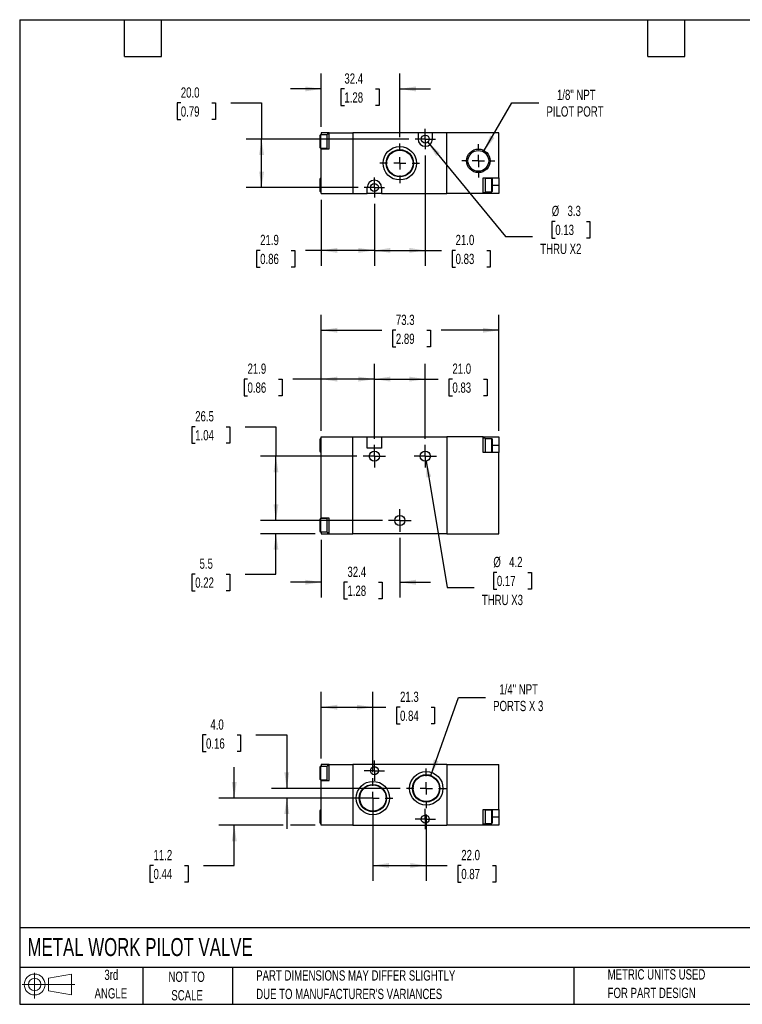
# Model space of a CAD drawing. Header units: millimetres. Extents: x 13 to 546, y 13 to 419.
# Tile 1 of 2: x 13 to 311, y 13 to 419. Entities that reach past the tile are written whole.
import ezdxf

# ---------------------------------------------------------------- set-up
doc = ezdxf.new("R2010")
doc.units = ezdxf.units.MM
doc.header["$LTSCALE"] = 2
doc.linetypes.add('CENTERX2', pattern=[20.32, 12.7, -2.54, 2.54, -2.54])
doc.layers.add('CENTER', color=40, linetype='CENTERX2')
doc.layers.add('SLD-DEFPOINTS', color=7, linetype='Continuous')
doc.layers.add('DIMENSIONS', color=140, linetype='Continuous', lineweight=25)
doc.layers.add('TEXT', color=140, linetype='Continuous', lineweight=25)
doc.styles.add('SLDTEXTSTYLE0', font='TXT', dxfattribs={"width": 0.7})
doc.dimstyles.new('SLDDIMSTYLE0', dxfattribs={"dimtxt": 4.316016, "dimasz": 6.604, "dimexe": 0, "dimexo": 0.0625, "dimgap": 1.079004, "dimtad": 0, "dimtih": 1, "dimtoh": 1, "dimrnd": 1e-09, "dimzin": 12, "dimdsep": 46, "dimtxsty": 'SLDTEXTSTYLE0', "dimsah": 1, "dimcen": 0.09, "dimadec": 0, "dimazin": 3, "dimtfac": 1, "dimtmove": 0, "dimatfit": 0, "dimfxl": 0, "dimfrac": 2, "dimtolj": 1, "dimtzin": 12, "dimarcsym": 0})
doc.dimstyles.new('SLDDIMSTYLE1', dxfattribs={"dimtxt": 4.316016, "dimasz": 6.604, "dimexe": 0, "dimexo": 0.0625, "dimgap": 1.079004, "dimtad": 0, "dimtih": 1, "dimtoh": 1, "dimrnd": 1e-09, "dimzin": 12, "dimdsep": 46, "dimtxsty": 'SLDTEXTSTYLE0', "dimsah": 1, "dimcen": 0.09, "dimadec": 0, "dimazin": 3, "dimtfac": 1, "dimtofl": 0, "dimtmove": 0, "dimatfit": 3, "dimfxl": 0, "dimfrac": 2, "dimtolj": 1, "dimtzin": 12, "dimarcsym": 0})
doc.dimstyles.new('SLDDIMSTYLE2', dxfattribs={"dimtxt": 4.316016, "dimasz": 6.604, "dimexe": 0, "dimexo": 0.0625, "dimgap": 1.079004, "dimtad": 0, "dimtih": 1, "dimtoh": 1, "dimrnd": 1e-09, "dimzin": 4, "dimdsep": 46, "dimtxsty": 'SLDTEXTSTYLE0', "dimsah": 1, "dimcen": 0.09, "dimadec": 0, "dimazin": 1, "dimtfac": 1, "dimtofl": 0, "dimtmove": 0, "dimatfit": 3, "dimfxl": 0, "dimfrac": 2, "dimtolj": 1, "dimtzin": 12, "dimarcsym": 0})
doc.dimstyles.new('SLDDIMSTYLE3', dxfattribs={"dimtxt": 4.316016, "dimasz": 6.604, "dimexe": 0, "dimexo": 0.0625, "dimgap": 1.079004, "dimtad": 0, "dimtih": 1, "dimtoh": 1, "dimrnd": 1e-09, "dimzin": 12, "dimdsep": 46, "dimtxsty": 'SLDTEXTSTYLE0', "dimsah": 1, "dimcen": 0, "dimadec": 0, "dimazin": 3, "dimtfac": 1, "dimtofl": 0, "dimtmove": 0, "dimatfit": 3, "dimfxl": 0, "dimfrac": 2, "dimtolj": 1, "dimtzin": 12, "dimarcsym": 0})
doc.dimstyles.new('SLDDIMSTYLE4', dxfattribs={"dimtxt": 4.316016, "dimasz": 6.604, "dimexe": 0, "dimexo": 0.0625, "dimgap": 1.079004, "dimtad": 0, "dimtih": 1, "dimtoh": 1, "dimrnd": 1e-09, "dimzin": 4, "dimdsep": 46, "dimtxsty": 'SLDTEXTSTYLE0', "dimsah": 1, "dimcen": 0.09, "dimadec": 0, "dimazin": 1, "dimtfac": 1, "dimtmove": 0, "dimatfit": 0, "dimfxl": 0, "dimfrac": 2, "dimtolj": 1, "dimtzin": 12, "dimarcsym": 0})
doc.dimstyles.new('SLDDIMSTYLE5', dxfattribs={"dimtxt": 4.316016, "dimasz": 6.604, "dimexe": 0, "dimexo": 0.0625, "dimgap": 1.079004, "dimtad": 0, "dimtih": 1, "dimtoh": 1, "dimrnd": 1e-09, "dimzin": 12, "dimdsep": 46, "dimtxsty": 'SLDTEXTSTYLE0', "dimsah": 1, "dimcen": 0, "dimadec": 0, "dimazin": 3, "dimtfac": 1, "dimtofl": 0, "dimtmove": 0, "dimatfit": 3, "dimfxl": 0, "dimfrac": 2, "dimtolj": 1, "dimtzin": 12, "dimarcsym": 0})

# ---------------------------------------------------------------- blocks, each defined once
blk = doc.blocks.new('Block11')
at = {"color": 7, "linetype": 'Continuous', "lineweight": 18}
for p, q in [((5.18, 10.62), (5.18, 0)), ((10.96, 8.33), (20.35, 10.06)), ((10.96, 3.19), (10.96, 8.33)), ((20.35, 10.06), (20.35, 1.46)), ((0, 5.76), (21.75, 5.76)), ((10.96, 3.19), (20.35, 1.46))]:
    blk.add_line(p, q, dxfattribs=at)
for radius in [4.3, 2.57]:
    blk.add_circle((5.18, 5.76), radius, dxfattribs=at)
blk = doc.blocks.new('Block12')
at = {"layer": 'SLD-DEFPOINTS'}
blk.add_blockref('Block11', (0, 0), dxfattribs=at)
blk = doc.blocks.new('_D')
at = {"layer": 'DIMENSIONS'}
for p, q in [((118.4, 212.41), (118.4, 225.11)), ((162.31, 212.41), (112.05, 212.41)), ((134.55, 206.91), (112.05, 206.91)), ((118.4, 190.28), (118.4, 206.91)), ((85.09, 190.28), (83.64, 190.28)), ((83.64, 190.28), (83.64, 183.42)), ((97.92, 190.28), (99.37, 190.28)), ((99.37, 190.28), (99.37, 183.42)), ((105.7, 190.28), (118.4, 190.28)), ((83.64, 183.42), (85.09, 183.42)), ((99.37, 183.42), (97.92, 183.42))]:
    blk.add_line(p, q, dxfattribs=at)
for points in [[(118.4, 212.41), (119.41, 219.02), (117.38, 219.02)], [(118.4, 206.91), (117.38, 200.31), (119.41, 200.31)]]:
    blk.add_solid(points, dxfattribs=at)
at = {"layer": 'DIMENSIONS', "char_height": 4.233, "attachment_point": 1, "style": 'SLDTEXTSTYLE0'}
for s, insert in [('5.5', (86.89, 196.7)), ('0.22', (85.09, 188.88))]:
    blk.add_mtext(s, dxfattribs=dict(at, insert=insert))
blk = doc.blocks.new('_D_1')
at = {"layer": 'DIMENSIONS'}
for p, q in [((85.09, 251.11), (83.64, 251.11)), ((83.64, 251.11), (83.64, 244.25)), ((97.92, 251.11), (99.37, 251.11)), ((99.37, 251.11), (99.37, 244.25)), ((105.7, 251.11), (118.4, 251.11)), ((118.4, 251.11), (118.4, 238.91)), ((83.64, 244.25), (85.09, 244.25)), ((99.37, 244.25), (97.92, 244.25)), ((151.81, 238.91), (112.05, 238.91)), ((118.4, 212.41), (118.4, 238.91)), ((162.31, 212.41), (112.05, 212.41))]:
    blk.add_line(p, q, dxfattribs=at)
for points in [[(118.4, 238.91), (117.38, 232.31), (119.41, 232.31)], [(118.4, 212.41), (119.41, 219.02), (117.38, 219.02)]]:
    blk.add_solid(points, dxfattribs=at)
at = {"layer": 'DIMENSIONS', "char_height": 4.233, "attachment_point": 1, "style": 'SLDTEXTSTYLE0'}
for s, insert in [('26.5', (85.09, 257.53)), ('1.04', (85.09, 249.71))]:
    blk.add_mtext(s, dxfattribs=dict(at, insert=insert))
blk = doc.blocks.new('_D_2')
at = {"layer": 'DIMENSIONS'}
for p, q in [((137.09, 204.37), (137.09, 180.56)), ((169.49, 205.23), (169.49, 180.56)), ((137.09, 186.91), (124.39, 186.91)), ((147.88, 186.91), (146.43, 186.91)), ((146.43, 186.91), (146.43, 180.06)), ((160.71, 186.91), (162.16, 186.91)), ((162.16, 186.91), (162.16, 180.06)), ((169.49, 186.91), (182.19, 186.91)), ((146.43, 180.06), (147.88, 180.06)), ((162.16, 180.06), (160.71, 180.06))]:
    blk.add_line(p, q, dxfattribs=at)
for points in [[(137.09, 186.91), (130.48, 187.93), (130.48, 185.9)], [(169.49, 186.91), (176.09, 185.9), (176.09, 187.93)]]:
    blk.add_solid(points, dxfattribs=at)
at = {"layer": 'DIMENSIONS', "char_height": 4.233, "attachment_point": 1, "style": 'SLDTEXTSTYLE0'}
for s, insert in [('32.4', (147.88, 193.34)), ('1.28', (147.88, 185.51))]:
    blk.add_mtext(s, dxfattribs=dict(at, insert=insert))
blk = doc.blocks.new('_D_3')
at = {"layer": 'DIMENSIONS'}
for p, q in [((137.09, 249.45), (137.09, 277.1)), ((158.99, 246.09), (158.99, 277.1)), ((106.67, 270.75), (105.22, 270.75)), ((105.22, 270.75), (105.22, 263.89)), ((119.49, 270.75), (120.94, 270.75)), ((120.94, 270.75), (120.94, 263.89)), ((137.09, 270.75), (125.34, 270.75)), ((158.99, 270.75), (137.09, 270.75)), ((105.22, 263.89), (106.67, 263.89)), ((120.94, 263.89), (119.49, 263.89))]:
    blk.add_line(p, q, dxfattribs=at)
for points in [[(137.09, 270.75), (143.69, 269.73), (143.69, 271.77)], [(158.99, 270.75), (152.38, 271.77), (152.38, 269.73)]]:
    blk.add_solid(points, dxfattribs=at)
at = {"layer": 'DIMENSIONS', "char_height": 4.233, "attachment_point": 1, "style": 'SLDTEXTSTYLE0'}
for s, insert in [('21.9', (106.67, 277.17)), ('0.86', (106.67, 269.35))]:
    blk.add_mtext(s, dxfattribs=dict(at, insert=insert))
blk = doc.blocks.new('_D_4')
at = {"layer": 'DIMENSIONS'}
for p, q in [((158.99, 246.09), (158.99, 277.1)), ((179.99, 246.09), (179.99, 277.1)), ((158.99, 270.75), (179.99, 270.75)), ((179.99, 270.75), (185.33, 270.75)), ((191.18, 270.75), (189.73, 270.75)), ((189.73, 270.75), (189.73, 263.89)), ((204.01, 270.75), (205.45, 270.75)), ((205.45, 270.75), (205.45, 263.89)), ((189.73, 263.89), (191.18, 263.89)), ((205.45, 263.89), (204.01, 263.89))]:
    blk.add_line(p, q, dxfattribs=at)
for points in [[(158.99, 270.75), (165.59, 269.73), (165.59, 271.77)], [(179.99, 270.75), (173.38, 271.77), (173.38, 269.73)]]:
    blk.add_solid(points, dxfattribs=at)
at = {"layer": 'DIMENSIONS', "char_height": 4.233, "attachment_point": 1, "style": 'SLDTEXTSTYLE0'}
for s, insert in [('21.0', (191.18, 277.17)), ('0.83', (191.18, 269.35))]:
    blk.add_mtext(s, dxfattribs=dict(at, insert=insert))
blk = doc.blocks.new('_D_5')
at = {"layer": 'DIMENSIONS'}
for p, q in [((180.33, 236.84), (189.03, 184.68)), ((209.52, 190.95), (208.07, 190.95)), ((208.07, 190.95), (208.07, 184.09)), ((222.34, 190.95), (223.79, 190.95)), ((223.79, 190.95), (223.79, 184.09)), ((189.03, 184.68), (200.15, 184.68)), ((208.07, 184.09), (209.52, 184.09)), ((223.79, 184.09), (222.34, 184.09))]:
    blk.add_line(p, q, dxfattribs=at)
blk.add_solid([(180.33, 236.84), (180.42, 230.16), (182.42, 230.5)], dxfattribs=at)
at = {"layer": 'DIMENSIONS', "char_height": 4.233, "attachment_point": 1, "style": 'SLDTEXTSTYLE0'}
for s, insert in [('%%c', (208.06, 197.38)), ('4.2', (214.57, 197.38)), ('0.17', (209.52, 189.55)), ('THRU X3', (203.32, 181.72))]:
    blk.add_mtext(s, dxfattribs=dict(at, insert=insert))
blk = doc.blocks.new('_D_6')
at = {"layer": 'DIMENSIONS'}
for p, q in [((137.09, 249.45), (137.09, 297.27)), ((210.39, 249.45), (210.39, 297.27)), ((137.09, 290.92), (162, 290.92)), ((167.85, 290.92), (166.4, 290.92)), ((166.4, 290.92), (166.4, 284.06)), ((180.67, 290.92), (182.12, 290.92)), ((182.12, 290.92), (182.12, 284.06)), ((210.39, 290.92), (186.52, 290.92)), ((166.4, 284.06), (167.85, 284.06)), ((182.12, 284.06), (180.67, 284.06))]:
    blk.add_line(p, q, dxfattribs=at)
for points in [[(137.09, 290.92), (143.69, 289.9), (143.69, 291.93)], [(210.39, 290.92), (203.78, 291.93), (203.78, 289.9)]]:
    blk.add_solid(points, dxfattribs=at)
at = {"layer": 'DIMENSIONS', "char_height": 4.233, "attachment_point": 1, "style": 'SLDTEXTSTYLE0'}
for s, insert in [('73.3', (167.85, 297.34)), ('2.89', (167.85, 289.51))]:
    blk.add_mtext(s, dxfattribs=dict(at, insert=insert))
blk = doc.blocks.new('SW_CENTERMARKSYMBOL_0')
at = {"layer": 'CENTER', "color": 0}
for p, q in [((0, 2.54), (0, 4.64)), ((-2.54, 0), (-4.64, 0)), ((0, 0), (-2.54, 0)), ((0, 0), (0, 2.54)), ((0, 0), (2.54, 0)), ((0, 0), (0, -2.54)), ((0, -2.54), (0, -4.64)), ((2.54, 0), (4.64, 0))]:
    blk.add_line(p, q, dxfattribs=at)
blk = doc.blocks.new('SW_CENTERMARKSYMBOL_1')
at = {"layer": 'CENTER', "color": 0}
for p, q in [((0, 2.54), (0, 4.64)), ((-2.54, 0), (-4.64, 0)), ((0, 0), (-2.54, 0)), ((0, 0), (0, 2.54)), ((0, 0), (2.54, 0)), ((0, 0), (0, -2.54)), ((2.54, 0), (4.64, 0)), ((0, -2.54), (0, -4.64))]:
    blk.add_line(p, q, dxfattribs=at)
blk = doc.blocks.new('SW_CENTERMARKSYMBOL_2')
at = {"layer": 'CENTER', "color": 0}
for p, q in [((0, 2.54), (0, 4.64)), ((-2.54, 0), (-4.64, 0)), ((0, 0), (-2.54, 0)), ((0, 0), (0, 2.54)), ((0, 0), (2.54, 0)), ((0, 0), (0, -2.54)), ((0, -2.54), (0, -4.64)), ((2.54, 0), (4.64, 0))]:
    blk.add_line(p, q, dxfattribs=at)
blk = doc.blocks.new('_D_9')
at = {"layer": 'DIMENSIONS'}
for p, q in [((204.32, 365.05), (215.68, 384.74)), ((215.68, 384.74), (226.8, 384.74))]:
    blk.add_line(p, q, dxfattribs=at)
blk.add_solid([(204.32, 365.05), (208.5, 370.26), (206.74, 371.28)], dxfattribs=at)
at = {"layer": 'DIMENSIONS', "char_height": 4.233, "attachment_point": 1, "style": 'SLDTEXTSTYLE0'}
for s, insert in [('1/8" NPT', (234.31, 390.19)), ('PILOT PORT', (229.97, 383.33))]:
    blk.add_mtext(s, dxfattribs=dict(at, insert=insert))
blk = doc.blocks.new('_D_10')
at = {"layer": 'DIMENSIONS'}
for p, q in [((137.09, 374.88), (137.09, 396.87)), ((169.49, 370.56), (169.49, 396.87)), ((137.09, 390.52), (124.39, 390.52)), ((146.63, 390.52), (145.18, 390.52)), ((145.18, 390.52), (145.18, 383.66)), ((159.46, 390.52), (160.91, 390.52)), ((160.91, 390.52), (160.91, 383.66)), ((169.49, 390.52), (182.19, 390.52)), ((145.18, 383.66), (146.63, 383.66)), ((160.91, 383.66), (159.46, 383.66))]:
    blk.add_line(p, q, dxfattribs=at)
for points in [[(137.09, 390.52), (130.48, 391.54), (130.48, 389.5)], [(169.49, 390.52), (176.09, 389.5), (176.09, 391.54)]]:
    blk.add_solid(points, dxfattribs=at)
at = {"layer": 'DIMENSIONS', "char_height": 4.233, "attachment_point": 1, "style": 'SLDTEXTSTYLE0'}
for s, insert in [('32.4', (146.63, 396.94)), ('1.28', (146.63, 389.12))]:
    blk.add_mtext(s, dxfattribs=dict(at, insert=insert))
blk = doc.blocks.new('_D_11')
at = {"layer": 'DIMENSIONS'}
for p, q in [((179.99, 363.11), (179.99, 317.53)), ((158.99, 343.11), (158.99, 317.53)), ((158.99, 323.88), (179.99, 323.88)), ((179.99, 323.88), (186.64, 323.88)), ((192.49, 323.88), (191.04, 323.88)), ((191.04, 323.88), (191.04, 317.02)), ((205.32, 323.88), (206.76, 323.88)), ((206.76, 323.88), (206.76, 317.02)), ((191.04, 317.02), (192.49, 317.02)), ((206.76, 317.02), (205.32, 317.02))]:
    blk.add_line(p, q, dxfattribs=at)
for points in [[(158.99, 323.88), (165.59, 322.86), (165.59, 324.89)], [(179.99, 323.88), (173.38, 324.89), (173.38, 322.86)]]:
    blk.add_solid(points, dxfattribs=at)
at = {"layer": 'DIMENSIONS', "char_height": 4.233, "attachment_point": 1, "style": 'SLDTEXTSTYLE0'}
for s, insert in [('21.0', (192.49, 330.3)), ('0.83', (192.49, 322.47))]:
    blk.add_mtext(s, dxfattribs=dict(at, insert=insert))
blk = doc.blocks.new('_D_12')
at = {"layer": 'DIMENSIONS'}
for p, q in [((137.09, 344.8), (137.09, 317.53)), ((158.99, 343.11), (158.99, 317.53)), ((111.88, 323.88), (110.43, 323.88)), ((110.43, 323.88), (110.43, 317.02)), ((124.7, 323.88), (126.15, 323.88)), ((126.15, 323.88), (126.15, 317.02)), ((137.09, 323.88), (130.55, 323.88)), ((158.99, 323.88), (137.09, 323.88)), ((110.43, 317.02), (111.88, 317.02)), ((126.15, 317.02), (124.7, 317.02))]:
    blk.add_line(p, q, dxfattribs=at)
for points in [[(137.09, 323.88), (143.69, 322.86), (143.69, 324.89)], [(158.99, 323.88), (152.38, 324.89), (152.38, 322.86)]]:
    blk.add_solid(points, dxfattribs=at)
at = {"layer": 'DIMENSIONS', "char_height": 4.233, "attachment_point": 1, "style": 'SLDTEXTSTYLE0'}
for s, insert in [('21.9', (111.88, 330.3)), ('0.86', (111.88, 322.47))]:
    blk.add_mtext(s, dxfattribs=dict(at, insert=insert))
blk = doc.blocks.new('_D_13')
at = {"layer": 'DIMENSIONS'}
for p, q in [((79.15, 384.74), (77.7, 384.74)), ((77.7, 384.74), (77.7, 377.88)), ((91.98, 384.74), (93.43, 384.74)), ((93.43, 384.74), (93.43, 377.88)), ((99.76, 384.74), (112.46, 384.74)), ((112.46, 384.74), (112.46, 369.84)), ((77.7, 377.88), (79.15, 377.88)), ((93.43, 377.88), (91.98, 377.88)), ((173.26, 369.84), (106.11, 369.84)), ((112.46, 349.84), (112.46, 369.84)), ((152.26, 349.84), (106.11, 349.84))]:
    blk.add_line(p, q, dxfattribs=at)
for points in [[(112.46, 369.84), (111.44, 363.23), (113.48, 363.23)], [(112.46, 349.84), (113.48, 356.44), (111.44, 356.44)]]:
    blk.add_solid(points, dxfattribs=at)
at = {"layer": 'DIMENSIONS', "char_height": 4.233, "attachment_point": 1, "style": 'SLDTEXTSTYLE0'}
for s, insert in [('20.0', (79.15, 391.16)), ('0.79', (79.15, 383.33))]:
    blk.add_mtext(s, dxfattribs=dict(at, insert=insert))
blk = doc.blocks.new('_D_14')
at = {"layer": 'DIMENSIONS'}
for p, q in [((181.03, 368.56), (213.12, 329.59)), ((233.61, 335.85), (232.16, 335.85)), ((232.16, 335.85), (232.16, 328.99)), ((246.43, 335.85), (247.88, 335.85)), ((247.88, 335.85), (247.88, 328.99)), ((213.12, 329.59), (224.24, 329.59)), ((232.16, 328.99), (233.61, 328.99)), ((247.88, 328.99), (246.43, 328.99))]:
    blk.add_line(p, q, dxfattribs=at)
blk.add_solid([(181.03, 368.56), (184.45, 362.82), (186.02, 364.11)], dxfattribs=at)
at = {"layer": 'DIMENSIONS', "char_height": 4.233, "attachment_point": 1, "style": 'SLDTEXTSTYLE0'}
for s, insert in [('%%c', (232.14, 342.28)), ('3.3', (238.66, 342.28)), ('0.13', (233.61, 334.45)), ('THRU X2', (227.41, 326.62))]:
    blk.add_mtext(s, dxfattribs=dict(at, insert=insert))
blk = doc.blocks.new('SW_CENTERMARKSYMBOL_5')
at = {"layer": 'CENTER', "color": 0}
for p, q in [((0, 5.08), (0, 6.82)), ((-5.08, 0), (-6.82, 0)), ((0, 0), (-2.54, 0)), ((0, 0), (0, 2.54)), ((0, 0), (0, -2.54)), ((0, 0), (2.54, 0)), ((5.08, 0), (6.82, 0)), ((0, -5.08), (0, -6.82))]:
    blk.add_line(p, q, dxfattribs=at)
blk = doc.blocks.new('SW_CENTERMARKSYMBOL_6')
at = {"layer": 'CENTER', "color": 0}
for p, q in [((0, 5.08), (0, 8.18)), ((-5.08, 0), (-8.18, 0)), ((0, 0), (-2.54, 0)), ((0, 0), (0, 2.54)), ((0, 0), (0, -2.54)), ((0, 0), (2.54, 0)), ((5.08, 0), (8.18, 0)), ((0, -5.08), (0, -8.18))]:
    blk.add_line(p, q, dxfattribs=at)
blk = doc.blocks.new('SW_CENTERMARKSYMBOL_7')
at = {"layer": 'CENTER', "color": 0}
for p, q in [((0, 2.54), (0, 4.19)), ((-2.54, 0), (-4.19, 0)), ((0, 0), (-2.54, 0)), ((0, 0), (0, 2.54)), ((0, 0), (0, -2.54)), ((0, 0), (2.54, 0)), ((2.54, 0), (4.19, 0)), ((0, -2.54), (0, -4.19))]:
    blk.add_line(p, q, dxfattribs=at)
blk = doc.blocks.new('SW_CENTERMARKSYMBOL_8')
at = {"layer": 'CENTER', "color": 0}
for p, q in [((0, 2.54), (0, 4.19)), ((-2.54, 0), (-4.19, 0)), ((0, 0), (-2.54, 0)), ((0, 0), (0, 2.54)), ((0, 0), (0, -2.54)), ((0, 0), (2.54, 0)), ((2.54, 0), (4.19, 0)), ((0, -2.54), (0, -4.19))]:
    blk.add_line(p, q, dxfattribs=at)
blk = doc.blocks.new('_D_15')
at = {"layer": 'DIMENSIONS'}
for p, q in [((158.39, 95.29), (158.39, 63.64)), ((180.39, 91.11), (180.39, 63.64)), ((158.39, 69.99), (180.39, 69.99)), ((180.39, 69.99), (188.99, 69.99)), ((194.84, 69.99), (193.39, 69.99)), ((193.39, 69.99), (193.39, 63.13)), ((207.66, 69.99), (209.11, 69.99)), ((209.11, 69.99), (209.11, 63.13)), ((193.39, 63.13), (194.84, 63.13)), ((209.11, 63.13), (207.66, 63.13))]:
    blk.add_line(p, q, dxfattribs=at)
for points in [[(158.39, 69.99), (164.99, 68.98), (164.99, 71.01)], [(180.39, 69.99), (173.78, 71.01), (173.78, 68.98)]]:
    blk.add_solid(points, dxfattribs=at)
at = {"layer": 'DIMENSIONS', "char_height": 4.233, "attachment_point": 1, "style": 'SLDTEXTSTYLE0'}
for s, insert in [('22.0', (194.84, 76.42)), ('0.87', (194.84, 68.59))]:
    blk.add_mtext(s, dxfattribs=dict(at, insert=insert))
blk = doc.blocks.new('_D_16')
at = {"layer": 'DIMENSIONS'}
for p, q in [((101.19, 97.83), (101.19, 110.53)), ((147.67, 97.83), (94.84, 97.83)), ((121.34, 86.63), (94.84, 86.63)), ((101.19, 69.99), (101.19, 86.63)), ((134.55, 86.63), (124.38, 86.63)), ((67.89, 69.99), (66.44, 69.99)), ((66.44, 69.99), (66.44, 63.13)), ((80.71, 69.99), (82.16, 69.99)), ((82.16, 69.99), (82.16, 63.13)), ((88.49, 69.99), (101.19, 69.99)), ((66.44, 63.13), (67.89, 63.13)), ((82.16, 63.13), (80.71, 63.13))]:
    blk.add_line(p, q, dxfattribs=at)
for points in [[(101.19, 97.83), (102.21, 104.43), (100.18, 104.43)], [(101.19, 86.63), (100.18, 80.03), (102.21, 80.03)]]:
    blk.add_solid(points, dxfattribs=at)
at = {"layer": 'DIMENSIONS', "char_height": 4.233, "attachment_point": 1, "style": 'SLDTEXTSTYLE0'}
for s, insert in [('11.2', (67.89, 76.42)), ('0.44', (67.89, 68.59))]:
    blk.add_mtext(s, dxfattribs=dict(at, insert=insert))
blk = doc.blocks.new('_D_17')
at = {"layer": 'DIMENSIONS'}
for p, q in [((89.55, 123.87), (88.11, 123.87)), ((88.11, 123.87), (88.11, 117.01)), ((102.38, 123.87), (103.83, 123.87)), ((103.83, 123.87), (103.83, 117.01)), ((110.16, 123.87), (122.86, 123.87)), ((122.86, 123.87), (122.86, 101.83)), ((88.11, 117.01), (89.55, 117.01)), ((103.83, 117.01), (102.38, 117.01)), ((169.67, 101.83), (116.51, 101.83)), ((155.85, 97.83), (116.51, 97.83)), ((122.86, 97.83), (122.86, 85.13))]:
    blk.add_line(p, q, dxfattribs=at)
for points in [[(122.86, 101.83), (123.88, 108.43), (121.84, 108.43)], [(122.86, 97.83), (121.84, 91.23), (123.88, 91.23)]]:
    blk.add_solid(points, dxfattribs=at)
at = {"layer": 'DIMENSIONS', "char_height": 4.233, "attachment_point": 1, "style": 'SLDTEXTSTYLE0'}
for s, insert in [('4.0', (91.35, 130.29)), ('0.16', (89.55, 122.46))]:
    blk.add_mtext(s, dxfattribs=dict(at, insert=insert))
blk = doc.blocks.new('_D_18')
at = {"layer": 'DIMENSIONS'}
for p, q in [((182.27, 107.15), (193.68, 139.35)), ((193.68, 139.35), (204.8, 139.35))]:
    blk.add_line(p, q, dxfattribs=at)
blk.add_solid([(182.27, 107.15), (185.43, 113.03), (183.52, 113.71)], dxfattribs=at)
at = {"layer": 'DIMENSIONS', "char_height": 4.233, "attachment_point": 1, "style": 'SLDTEXTSTYLE0'}
for s, insert in [('1/4" NPT', (210.53, 144.81)), ('PORTS X 3', (207.97, 137.95))]:
    blk.add_mtext(s, dxfattribs=dict(at, insert=insert))
blk = doc.blocks.new('_D_19')
at = {"layer": 'DIMENSIONS'}
for p, q in [((137.09, 114.17), (137.09, 141.67)), ((158.39, 108.55), (158.39, 141.67)), ((137.09, 135.32), (158.39, 135.32)), ((158.39, 135.32), (163.72, 135.32)), ((169.57, 135.32), (168.12, 135.32)), ((168.12, 135.32), (168.12, 128.46)), ((182.39, 135.32), (183.84, 135.32)), ((183.84, 135.32), (183.84, 128.46)), ((168.12, 128.46), (169.57, 128.46)), ((183.84, 128.46), (182.39, 128.46))]:
    blk.add_line(p, q, dxfattribs=at)
for points in [[(137.09, 135.32), (143.69, 134.31), (143.69, 136.34)], [(158.39, 135.32), (151.78, 136.34), (151.78, 134.31)]]:
    blk.add_solid(points, dxfattribs=at)
at = {"layer": 'DIMENSIONS', "char_height": 4.233, "attachment_point": 1, "style": 'SLDTEXTSTYLE0'}
for s, insert in [('21.3', (169.57, 141.75)), ('0.84', (169.57, 133.92))]:
    blk.add_mtext(s, dxfattribs=dict(at, insert=insert))
blk = doc.blocks.new('SW_CENTERMARKSYMBOL_9')
at = {"layer": 'CENTER', "color": 0}
for p, q in [((0, 5.08), (0, 8.18)), ((-5.08, 0), (-8.18, 0)), ((0, 0), (-2.54, 0)), ((0, 0), (0, 2.54)), ((0, 0), (0, -2.54)), ((0, 0), (2.54, 0)), ((5.08, 0), (8.18, 0)), ((0, -5.08), (0, -8.18))]:
    blk.add_line(p, q, dxfattribs=at)
blk = doc.blocks.new('SW_CENTERMARKSYMBOL_10')
at = {"layer": 'CENTER', "color": 0}
for p, q in [((0, 5.08), (0, 8.18)), ((-5.08, 0), (-8.18, 0)), ((0, 0), (-2.54, 0)), ((0, 0), (0, 2.54)), ((0, 0), (0, -2.54)), ((0, 0), (2.54, 0)), ((5.08, 0), (8.18, 0)), ((0, -5.08), (0, -8.18))]:
    blk.add_line(p, q, dxfattribs=at)
blk = doc.blocks.new('SW_CENTERMARKSYMBOL_11')
at = {"layer": 'CENTER', "color": 0}
for p, q in [((0, 2.54), (0, 4.19)), ((-2.54, 0), (-4.19, 0)), ((0, 0), (-2.54, 0)), ((0, 0), (0, 2.54)), ((0, 0), (0, -2.54)), ((0, 0), (2.54, 0)), ((2.54, 0), (4.19, 0)), ((0, -2.54), (0, -4.19))]:
    blk.add_line(p, q, dxfattribs=at)
blk = doc.blocks.new('SW_CENTERMARKSYMBOL_12')
at = {"layer": 'CENTER', "color": 0}
for p, q in [((0, 2.54), (0, 4.19)), ((-2.54, 0), (-4.19, 0)), ((0, 0), (-2.54, 0)), ((0, 0), (0, 2.54)), ((0, 0), (0, -2.54)), ((0, 0), (2.54, 0)), ((2.54, 0), (4.19, 0)), ((0, -2.54), (0, -4.19))]:
    blk.add_line(p, q, dxfattribs=at)

msp = doc.modelspace()

# ---------------------------------------------------------------- linework, layer by layer
for p, q in [((139.486, 371.588), (136.786, 371.588)), ((136.786, 371.588), (136.786, 366.088)), ((140.286, 372.338), (137.086, 372.338)), ((137.086, 372.338), (137.086, 371.588)), ((140.286, 371.838), (139.486, 371.838)), ((139.486, 368.838), (139.486, 371.838)), ((140.286, 365.838), (140.286, 372.338)), ((140.286, 372.338), (150.086, 372.338)), ((150.086, 372.338), (150.086, 347.338)), ((176.986, 372.338), (150.086, 372.338)), ((176.986, 372.338), (176.986, 369.838)), ((182.986, 372.338), (176.986, 372.338)), ((182.986, 369.838), (182.986, 372.338)), ((188.886, 372.338), (182.986, 372.338)), ((188.886, 347.338), (188.886, 372.338)), ((210.386, 372.338), (188.886, 372.338)), ((210.386, 353.838), (210.386, 372.338)), ((136.786, 366.088), (139.486, 366.088)), ((137.086, 366.088), (137.086, 365.838)), ((137.086, 365.838), (140.286, 365.838)), ((137.086, 347.338), (137.086, 365.838)), ((139.486, 365.838), (139.486, 368.838)), ((137.086, 353.588), (136.786, 353.588)), ((136.786, 353.588), (136.786, 348.088)), ((203.886, 353.838), (210.386, 353.838)), ((203.886, 347.338), (203.886, 353.838)), ((204.686, 353.838), (204.686, 347.838)), ((207.386, 353.588), (204.686, 353.588)), ((207.386, 348.088), (207.386, 353.588)), ((210.386, 353.838), (210.386, 350.838)), ((155.986, 347.338), (155.986, 349.838)), ((161.986, 349.838), (161.986, 347.338)), ((207.686, 350.838), (210.386, 350.838)), ((210.386, 350.838), (210.386, 347.338)), ((136.786, 348.088), (137.086, 348.088)), ((137.086, 347.338), (150.086, 347.338)), ((150.086, 347.338), (155.986, 347.338)), ((161.986, 347.338), (155.986, 347.338)), ((161.986, 347.338), (188.886, 347.338)), ((203.886, 347.338), (188.886, 347.338)), ((203.886, 347.838), (204.686, 347.838)), ((210.386, 347.338), (203.886, 347.338)), ((204.686, 348.088), (207.386, 348.088)), ((137.086, 246.165), (136.786, 246.165)), ((136.786, 246.165), (136.786, 240.665)), ((137.086, 213.415), (137.086, 246.915)), ((137.086, 246.915), (150.086, 246.915)), ((150.086, 206.915), (150.086, 246.915)), ((150.086, 246.915), (155.986, 246.915)), ((155.986, 242.315), (155.986, 246.915)), ((155.986, 246.915), (161.986, 246.915)), ((161.986, 246.915), (161.986, 242.315)), ((161.986, 246.915), (188.886, 246.915)), ((188.886, 246.915), (188.886, 206.915)), ((203.886, 246.915), (188.886, 246.915)), ((203.886, 240.415), (203.886, 246.915)), ((203.886, 246.915), (210.386, 246.915)), ((204.686, 246.415), (203.886, 246.415)), ((204.686, 246.415), (204.686, 240.415)), ((207.386, 246.165), (204.686, 246.165)), ((207.386, 240.665), (207.386, 246.165)), ((210.386, 246.915), (210.386, 243.415)), ((136.786, 240.665), (137.086, 240.665)), ((161.986, 242.315), (155.986, 242.315)), ((210.386, 240.415), (203.886, 240.415)), ((204.686, 240.665), (207.386, 240.665)), ((210.386, 243.415), (207.686, 243.415)), ((210.386, 243.415), (210.386, 240.415)), ((210.386, 206.915), (210.386, 240.415)), ((139.486, 213.165), (136.786, 213.165)), ((136.786, 213.165), (136.786, 207.665)), ((140.286, 213.415), (137.086, 213.415)), ((137.086, 213.415), (137.086, 213.165)), ((139.486, 207.415), (139.486, 213.415)), ((140.286, 206.915), (140.286, 213.415)), ((136.786, 207.665), (139.486, 207.665)), ((137.086, 207.665), (137.086, 206.915)), ((139.486, 207.415), (140.286, 207.415)), ((137.086, 206.915), (140.286, 206.915)), ((140.286, 206.915), (150.086, 206.915)), ((188.886, 206.915), (150.086, 206.915)), ((188.886, 206.915), (210.386, 206.915)), ((139.486, 110.88), (136.786, 110.88)), ((136.786, 110.88), (136.786, 105.38)), ((140.286, 111.63), (137.086, 111.63)), ((137.086, 111.63), (137.086, 110.88)), ((140.286, 111.13), (139.486, 111.13)), ((139.486, 105.13), (139.486, 111.13)), ((140.286, 105.13), (140.286, 111.63)), ((140.286, 111.63), (150.086, 111.63)), ((150.086, 111.63), (150.086, 86.63)), ((188.886, 111.63), (150.086, 111.63)), ((188.886, 111.63), (188.886, 86.63)), ((188.886, 111.63), (210.386, 111.63)), ((210.386, 93.13), (210.386, 111.63)), ((136.786, 105.38), (139.486, 105.38)), ((137.086, 105.38), (137.086, 105.13)), ((137.086, 105.13), (140.286, 105.13)), ((137.086, 86.63), (137.086, 105.13)), ((137.086, 92.88), (136.786, 92.88)), ((136.786, 92.88), (136.786, 87.38)), ((203.886, 93.13), (210.386, 93.13)), ((203.886, 86.63), (203.886, 93.13)), ((204.686, 93.13), (204.686, 90.13)), ((207.386, 92.88), (204.686, 92.88)), ((204.686, 90.13), (204.686, 87.13)), ((207.386, 87.38), (207.386, 92.88)), ((207.686, 90.13), (210.386, 90.13)), ((210.386, 93.13), (210.386, 90.13)), ((210.386, 90.13), (210.386, 86.63)), ((136.786, 87.38), (137.086, 87.38)), ((150.086, 86.63), (137.086, 86.63)), ((150.086, 86.63), (188.886, 86.63)), ((203.886, 86.63), (188.886, 86.63)), ((203.886, 87.13), (204.686, 87.13)), ((210.386, 86.63), (203.886, 86.63)), ((204.686, 87.38), (207.386, 87.38))]:
    msp.add_line(p, q)
for centre, radius in [((179.986, 369.838), 1.65), ((169.486, 359.838), 6.9), ((169.486, 359.838), 5.641), ((169.486, 359.838), 5.434), ((201.886, 360.838), 4.864), ((201.886, 360.838), 4.283), ((158.986, 349.838), 1.65), ((158.986, 238.915), 2.1), ((179.986, 238.915), 2.1), ((169.486, 212.415), 2.1), ((158.986, 109.13), 1.65), ((180.386, 101.83), 6.9), ((180.386, 101.83), 5.641), ((180.386, 101.83), 5.434), ((158.386, 97.83), 6.9), ((158.386, 97.83), 5.641), ((158.386, 97.83), 5.434), ((179.986, 89.13), 1.65)]:
    msp.add_circle(centre, radius)
for centre, radius, start, end in [((136.786, 371.288), 0.3, 90, 180), ((179.986, 369.838), 3, 180, 0), ((136.786, 366.388), 0.3, 180, 270), ((136.786, 353.288), 0.3, 90, 180), ((207.386, 353.288), 0.3, 0, 90), ((158.986, 349.838), 3, 0, 180), ((136.786, 348.388), 0.3, 180, 270), ((207.386, 348.388), 0.3, 270, 0), ((136.786, 245.865), 0.3, 90, 180), ((207.386, 245.865), 0.3, 0, 90), ((136.786, 240.965), 0.3, 180, 270), ((207.386, 240.965), 0.3, 270, 0), ((136.786, 212.865), 0.3, 90, 180), ((136.786, 207.965), 0.3, 180, 270), ((136.786, 110.58), 0.3, 90, 180), ((136.786, 105.68), 0.3, 180, 270), ((136.786, 92.58), 0.3, 90, 180), ((207.386, 92.58), 0.3, 0, 90), ((136.786, 87.68), 0.3, 180, 270), ((207.386, 87.68), 0.3, 270, 0)]:
    msp.add_arc(centre, radius, start, end)
for points in [[(136.486, 371.288), (136.486, 371.288), (136.486, 370.191), (136.486, 367.486), (136.486, 366.388), (136.486, 366.388)], [(136.486, 353.288), (136.486, 353.288), (136.486, 352.191), (136.486, 349.486), (136.486, 348.388), (136.486, 348.388)], [(207.686, 348.388), (207.686, 348.388), (207.686, 349.486), (207.686, 352.191), (207.686, 353.288), (207.686, 353.288)], [(136.486, 245.865), (136.486, 245.865), (136.486, 245.607), (136.486, 244.688), (136.486, 244.065), (136.486, 243.415)], [(207.686, 240.965), (207.686, 240.965), (207.686, 241.223), (207.686, 242.142), (207.686, 242.765), (207.686, 243.415)], [(136.486, 212.865), (136.486, 212.865), (136.486, 212.607), (136.486, 211.688), (136.486, 211.065), (136.486, 210.415)], [(136.486, 110.58), (136.486, 110.58), (136.486, 109.482), (136.486, 106.777), (136.486, 105.68), (136.486, 105.68)], [(136.486, 92.58), (136.486, 92.58), (136.486, 91.482), (136.486, 88.777), (136.486, 87.68), (136.486, 87.68)], [(207.686, 87.68), (207.686, 87.68), (207.686, 88.777), (207.686, 91.482), (207.686, 92.58), (207.686, 92.58)]]:
    msp.add_open_spline(points, degree=3, knots=[0, 0, 0, 0, 0.5, 0.5, 1, 1, 1, 1])
for points in [[(207.686, 243.415), (207.686, 244.767), (207.686, 245.865), (207.686, 245.865)], [(136.486, 243.415), (136.486, 242.063), (136.486, 240.965), (136.486, 240.965)], [(136.486, 210.415), (136.486, 209.063), (136.486, 207.965), (136.486, 207.965)]]:
    msp.add_open_spline(points, degree=3)
at = {"layer": 'TEXT'}
for p, q in [((12.7, 419.1), (546.1, 419.1)), ((12.7, 419.1), (12.7, 12.7)), ((55.88, 403.86), (55.88, 419.1)), ((71.12, 403.86), (71.12, 419.1)), ((271.78, 403.86), (271.78, 419.1)), ((287.02, 403.86), (287.02, 419.1)), ((55.88, 403.86), (71.12, 403.86)), ((271.78, 403.86), (287.02, 403.86)), ((546.1, 44.252), (12.7, 44.252)), ((546.1, 27.94), (12.7, 27.94)), ((63.5, 27.94), (63.5, 12.7)), ((100.423, 27.94), (100.423, 12.7)), ((241.293, 27.94), (241.293, 12.7)), ((12.7, 12.7), (546.1, 12.7))]:
    msp.add_line(p, q, dxfattribs=at)

# ---------------------------------------------------------------- block references
at = {"layer": 'CENTER'}
for name, p in [('SW_CENTERMARKSYMBOL_8', (179.986, 369.838)), ('SW_CENTERMARKSYMBOL_6', (169.486, 359.838)), ('SW_CENTERMARKSYMBOL_5', (201.886, 360.838)), ('SW_CENTERMARKSYMBOL_7', (158.986, 349.838)), ('SW_CENTERMARKSYMBOL_1', (158.986, 238.915)), ('SW_CENTERMARKSYMBOL_2', (179.986, 238.915)), ('SW_CENTERMARKSYMBOL_0', (169.486, 212.415)), ('SW_CENTERMARKSYMBOL_11', (158.986, 109.13)), ('SW_CENTERMARKSYMBOL_9', (180.386, 101.83)), ('SW_CENTERMARKSYMBOL_10', (158.386, 97.83)), ('SW_CENTERMARKSYMBOL_12', (179.986, 89.13))]:
    msp.add_blockref(name, p, dxfattribs=at)
at = {"layer": 'SLD-DEFPOINTS'}
msp.add_blockref('Block12', (13.676, 15.108), dxfattribs=at)

# ---------------------------------------------------------------- texts
at = {"layer": 'TEXT', "style": 'SLDTEXTSTYLE0'}
for s, insert, char_height, attachment_point in [('METAL WORK PILOT VALVE', (15.931, 40.037), 7.40833, 1), ('3rd', (50.493, 26.987), 4.2333, 2), ('NOT TO', (81.537, 26.197), 4.2333, 2), ('PART DIMENSIONS MAY DIFFER SLIGHTLY', (110.239, 26.735), 4.23333, 1), ('METRIC UNITS USED', (255.209, 27.165), 4.23333, 1), ('ANGLE', (50.298, 19.342), 4.2333, 2), ('SCALE', (81.729, 18.553), 4.2333, 2), ("DUE TO MANUFACTURER'S VARIANCES", (110.239, 19.09), 4.23333, 1), ('FOR PART DESIGN', (255.209, 19.521), 4.23333, 1)]:
    msp.add_mtext(s, dxfattribs=dict(at, insert=insert, char_height=char_height, attachment_point=attachment_point))

# ---------------------------------------------------------------- dimensions: what is measured, and where the dimension line sits
at = {"layer": 'DIMENSIONS'}
for base, p1, p2, dimstyle, picture, middle in [((137.086, 390.52), (169.486, 368.019), (137.086, 372.338), 'SLDDIMSTYLE0', '_D_10', (153.044, 390.52)), ((179.986, 323.877), (158.986, 345.648), (179.986, 365.648), 'SLDDIMSTYLE2', '_D_11', (198.903, 323.877)), ((210.386, 290.915), (137.086, 246.915), (210.386, 246.915), 'SLDDIMSTYLE1', '_D_6', (174.262, 290.915)), ((137.086, 270.749), (158.986, 243.555), (137.086, 246.915), 'SLDDIMSTYLE1', '_D_3', (113.079, 270.749)), ((179.986, 270.749), (158.986, 243.555), (179.986, 243.555), 'SLDDIMSTYLE2', '_D_4', (197.593, 270.749)), ((169.486, 186.915), (137.086, 206.915), (169.486, 207.775), 'SLDDIMSTYLE0', '_D_2', (154.294, 186.915)), ((158.386, 135.324), (137.086, 111.63), (158.386, 106.01), 'SLDDIMSTYLE1', '_D_19', (175.978, 135.324)), ((180.386, 69.994), (158.386, 97.83), (180.386, 93.649), 'SLDDIMSTYLE2', '_D_15', (201.25, 69.994))]:
    dim = msp.add_linear_dim(base=base, p1=p1, p2=p2, dimstyle=dimstyle, dxfattribs=at)
    dim.commit()
    dim.dimension.update_dxf_attribs({"geometry": picture, "text_midpoint": middle, "dimtype": 160})
for base, p1, p2, angle, dimstyle, picture, middle in [((112.459, 369.838), (154.796, 349.838), (175.796, 369.838), 90, 'SLDDIMSTYLE2', '_D_13', (112.459, 384.737)), ((137.086, 323.877), (158.986, 345.648), (137.086, 347.338), 0, 'SLDDIMSTYLE1', '_D_12', (118.291, 323.877)), ((118.397, 238.915), (164.846, 212.415), (154.346, 238.915), 90, 'SLDDIMSTYLE1', '_D_1', (118.397, 251.11)), ((118.397, 212.415), (137.086, 206.915), (164.846, 212.415), 90, 'SLDDIMSTYLE0', '_D', (118.397, 190.281)), ((122.86, 97.83), (172.205, 101.83), (158.386, 97.83), 90, 'SLDDIMSTYLE4', '_D_17', (122.86, 123.866)), ((101.192, 97.83), (137.086, 86.63), (150.205, 97.83), 90, 'SLDDIMSTYLE0', '_D_16', (101.192, 69.994))]:
    dim = msp.add_linear_dim(base=base, p1=p1, p2=p2, angle=angle, dimstyle=dimstyle, dxfattribs=at)
    dim.commit()
    dim.dimension.update_dxf_attribs({"geometry": picture, "text_midpoint": middle, "dimtype": 160})
for p1, p2, text, picture, middle in [((199.454, 356.626), (204.318, 365.051), '1/8" NPT\\PPILOT PORT', '_D_9', (247.018, 384.737)), ((178.502, 96.513), (182.27, 107.146), '1/4" NPT\\PPORTS X 3', '_D_18', (223.239, 139.35))]:
    dim = msp.add_diameter_dim_2p(p1=p1, p2=p2, text=text, dimstyle='SLDDIMSTYLE5', override={"dimpost": '<>'}, dxfattribs=at)
    dim.commit()
    dim.dimension.update_dxf_attribs({"geometry": picture, "text_midpoint": middle, "dimtype": 163})
for p1, p2, text, picture, middle in [((178.937, 371.112), (181.035, 368.565), '<>\\PTHRU X2', '_D_14', (240.021, 331.815)), ((179.641, 240.986), (180.332, 236.844), '<>\\PTHRU X3', '_D_5', (215.931, 186.915))]:
    dim = msp.add_diameter_dim_2p(p1=p1, p2=p2, text=text, dimstyle='SLDDIMSTYLE3', dxfattribs=at)
    dim.commit()
    dim.dimension.update_dxf_attribs({"geometry": picture, "text_midpoint": middle, "dimtype": 163})

doc.saveas('drawing.dxf')
